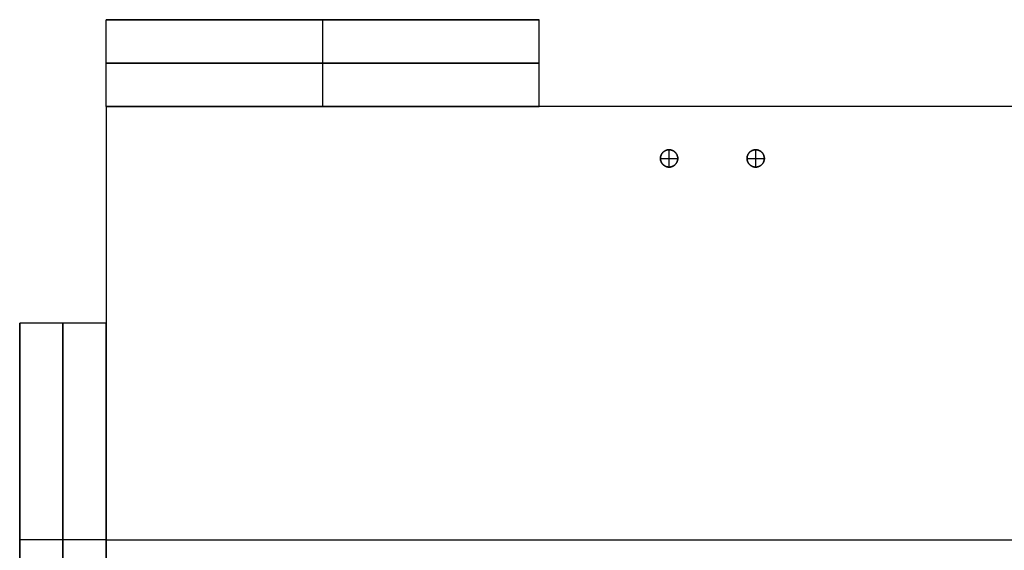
# Model space of a CAD drawing. Header units: millimetres. Extents: x 876 to 1786, y -90 to 150.
# Tile 2 of 6: x 876 to 1104, y 28 to 150. Entities that reach past the tile are written whole.
import ezdxf

# ---------------------------------------------------------------- set-up
doc = ezdxf.new("R2010")
doc.units = ezdxf.units.MM
doc.layers.add('Horse', color=18, linetype='Continuous', true_color=0x000000)

msp = doc.modelspace()

# ---------------------------------------------------------------- linework, layer by layer
at = {"layer": 'Horse'}
for p, q in [((896.28, 130, 852), (896.28, 150, 852)), ((896.28, 150), (896.28, 150, 852)), ((896.28, 130), (896.28, 150)), ((896.28, 150, 852), (996.28, 150, 852)), ((996.28, 150), (896.28, 150)), ((896.28, 130, 426), (896.28, 150, 426)), ((996.28, 150, 426), (896.28, 150, 426)), ((946.28, 130, 852), (946.28, 150, 852)), ((946.28, 130), (946.28, 150)), ((946.28, 150), (946.28, 150, 852)), ((996.28, 130, 852), (996.28, 150, 852)), ((996.28, 130), (996.28, 150)), ((996.28, 150, 852), (996.28, 150)), ((996.28, 130, 426), (996.28, 150, 426)), ((896.28, 140), (896.28, 140, 852)), ((896.28, 140, 852), (996.28, 140, 852)), ((996.28, 140), (896.28, 140)), ((996.28, 140, 852), (996.28, 140)), ((896.28, 130, 832), (896.28, -70, 832)), ((896.28, 130, 852), (896.28, -70, 852)), ((896.28, 130, 832), (896.28, 130, 852)), ((1646.28, 130, 832), (896.28, 130, 832)), ((1646.28, 130, 852), (896.28, 130, 852)), ((896.28, 130, 842), (896.28, -70, 842)), ((1646.28, 130, 842), (896.28, 130, 842)), ((896.28, 130), (896.28, 130, 852)), ((896.28, 130, 852), (996.28, 130, 852)), ((996.28, 130), (896.28, 130)), ((996.28, 130, 426), (896.28, 130, 426)), ((896.28, 130, 264), (896.28, -70, 264)), ((896.28, 130, 284), (896.28, -70, 284)), ((896.28, 130, 264), (896.28, 130, 284)), ((1646.28, 130, 264), (896.28, 130, 264)), ((1646.28, 130, 284), (896.28, 130, 284)), ((896.28, 130, 274), (896.28, -70, 274)), ((1646.28, 130, 274), (896.28, 130, 274)), ((896.28, 130, 548), (896.28, -70, 548)), ((896.28, 130, 568), (896.28, -70, 568)), ((896.28, 130, 548), (896.28, 130, 568)), ((1646.28, 130, 548), (896.28, 130, 548)), ((1646.28, 130, 568), (896.28, 130, 568)), ((896.28, 130, 558), (896.28, -70, 558)), ((1646.28, 130, 558), (896.28, 130, 558)), ((946.28, 130), (946.28, 130, 852)), ((996.28, 130, 852), (996.28, 130)), ((1024.3, 118.31, 840.22), (1024.29, 118.24, 840.22)), ((1024.29, 118.24, 832), (1024.3, 118.31, 832)), ((1024.32, 118.38, 840.22), (1024.3, 118.31, 840.22)), ((1024.3, 118.31, 832), (1024.32, 118.38, 832)), ((1024.33, 118.45, 840.22), (1024.32, 118.38, 840.22)), ((1024.32, 118.38, 832), (1024.33, 118.45, 832)), ((1024.35, 118.51, 840.22), (1024.33, 118.45, 840.22)), ((1024.33, 118.45, 832), (1024.35, 118.51, 832)), ((1024.37, 118.58, 840.22), (1024.35, 118.51, 840.22)), ((1024.35, 118.51, 832), (1024.37, 118.58, 832)), ((1024.39, 118.65, 840.22), (1024.37, 118.58, 840.22)), ((1024.37, 118.58, 832), (1024.39, 118.65, 832)), ((1024.41, 118.71, 840.22), (1024.39, 118.65, 840.22)), ((1024.39, 118.65, 832), (1024.41, 118.71, 832)), ((1024.44, 118.78, 840.22), (1024.41, 118.71, 840.22)), ((1024.41, 118.71, 832), (1024.44, 118.78, 832)), ((1024.47, 118.84, 840.22), (1024.44, 118.78, 840.22)), ((1024.44, 118.78, 832), (1024.47, 118.84, 832)), ((1024.5, 118.9, 840.22), (1024.47, 118.84, 840.22)), ((1024.47, 118.84, 832), (1024.5, 118.9, 832)), ((1024.53, 118.96, 840.22), (1024.5, 118.9, 840.22)), ((1024.5, 118.9, 832), (1024.53, 118.96, 832)), ((1024.56, 119.02, 840.22), (1024.53, 118.96, 840.22)), ((1024.53, 118.96, 832), (1024.56, 119.02, 832)), ((1024.6, 119.08, 840.22), (1024.56, 119.02, 840.22)), ((1024.56, 119.02, 832), (1024.6, 119.08, 832)), ((1024.64, 119.14, 840.22), (1024.6, 119.08, 840.22)), ((1024.6, 119.08, 832), (1024.64, 119.14, 832)), ((1024.68, 119.2, 840.22), (1024.64, 119.14, 840.22)), ((1024.64, 119.14, 832), (1024.68, 119.2, 832)), ((1024.72, 119.25, 840.22), (1024.68, 119.2, 840.22)), ((1024.68, 119.2, 832), (1024.72, 119.25, 832)), ((1024.77, 119.31, 840.22), (1024.72, 119.25, 840.22)), ((1024.72, 119.25, 832), (1024.77, 119.31, 832)), ((1024.81, 119.36, 840.22), (1024.77, 119.31, 840.22)), ((1024.77, 119.31, 832), (1024.81, 119.36, 832)), ((1024.86, 119.41, 840.22), (1024.81, 119.36, 840.22)), ((1024.81, 119.36, 832), (1024.86, 119.41, 832)), ((1024.91, 119.46, 840.22), (1024.86, 119.41, 840.22)), ((1024.86, 119.41, 832), (1024.91, 119.46, 832)), ((1024.96, 119.5, 840.22), (1024.91, 119.46, 840.22)), ((1024.91, 119.46, 832), (1024.96, 119.5, 832)), ((1025.01, 119.55, 840.22), (1024.96, 119.5, 840.22)), ((1024.96, 119.5, 832), (1025.01, 119.55, 832)), ((1025.07, 119.59, 840.22), (1025.01, 119.55, 840.22)), ((1025.01, 119.55, 832), (1025.07, 119.59, 832)), ((1025.12, 119.63, 840.22), (1025.07, 119.59, 840.22)), ((1025.07, 119.59, 832), (1025.12, 119.63, 832)), ((1025.18, 119.67, 840.22), (1025.12, 119.63, 840.22)), ((1025.12, 119.63, 832), (1025.18, 119.67, 832)), ((1025.24, 119.71, 840.22), (1025.18, 119.67, 840.22)), ((1025.18, 119.67, 832), (1025.24, 119.71, 832)), ((1025.3, 119.74, 840.22), (1025.24, 119.71, 840.22)), ((1025.24, 119.71, 832), (1025.3, 119.74, 832)), ((1025.36, 119.78, 840.22), (1025.3, 119.74, 840.22)), ((1025.3, 119.74, 832), (1025.36, 119.78, 832)), ((1025.42, 119.81, 840.22), (1025.36, 119.78, 840.22)), ((1025.36, 119.78, 832), (1025.42, 119.81, 832)), ((1025.49, 119.84, 840.22), (1025.42, 119.81, 840.22)), ((1025.42, 119.81, 832), (1025.49, 119.84, 832)), ((1025.55, 119.86, 840.22), (1025.49, 119.84, 840.22)), ((1025.49, 119.84, 832), (1025.55, 119.86, 832)), ((1025.62, 119.89, 840.22), (1025.55, 119.86, 840.22)), ((1025.55, 119.86, 832), (1025.62, 119.89, 832)), ((1025.68, 119.91, 840.22), (1025.62, 119.89, 840.22)), ((1025.62, 119.89, 832), (1025.68, 119.91, 832)), ((1025.75, 119.93, 840.22), (1025.68, 119.91, 840.22)), ((1025.68, 119.91, 832), (1025.75, 119.93, 832)), ((1025.82, 119.95, 840.22), (1025.75, 119.93, 840.22)), ((1025.75, 119.93, 832), (1025.82, 119.95, 832)), ((1025.88, 119.96, 840.22), (1025.82, 119.95, 840.22)), ((1025.82, 119.95, 832), (1025.88, 119.96, 832)), ((1025.95, 119.97, 840.22), (1025.88, 119.96, 840.22)), ((1025.88, 119.96, 832), (1025.95, 119.97, 832)), ((1026.02, 119.98, 840.22), (1025.95, 119.97, 840.22)), ((1025.95, 119.97, 832), (1026.02, 119.98, 832)), ((1026.09, 119.99, 840.22), (1026.02, 119.98, 840.22)), ((1026.02, 119.98, 832), (1026.09, 119.99, 832)), ((1026.16, 120, 840.22), (1026.09, 119.99, 840.22)), ((1026.09, 119.99, 832), (1026.16, 120, 832)), ((1026.23, 120, 840.22), (1026.16, 120, 840.22)), ((1026.16, 120, 832), (1026.23, 120, 832)), ((1026.3, 120, 840.22), (1026.23, 120, 840.22)), ((1026.23, 120, 832), (1026.3, 120, 832)), ((1026.28, 116, 840.22), (1026.28, 120, 840.22)), ((1026.28, 120, 832), (1026.28, 120, 840.22)), ((1026.37, 120, 840.22), (1026.3, 120, 840.22)), ((1026.3, 120, 832), (1026.37, 120, 832)), ((1026.44, 119.99, 840.22), (1026.37, 120, 840.22)), ((1026.37, 120, 832), (1026.44, 119.99, 832)), ((1026.51, 119.99, 840.22), (1026.44, 119.99, 840.22)), ((1026.44, 119.99, 832), (1026.51, 119.99, 832)), ((1026.57, 119.98, 840.22), (1026.51, 119.99, 840.22)), ((1026.51, 119.99, 832), (1026.57, 119.98, 832)), ((1026.64, 119.97, 840.22), (1026.57, 119.98, 840.22)), ((1026.57, 119.98, 832), (1026.64, 119.97, 832)), ((1026.71, 119.95, 840.22), (1026.64, 119.97, 840.22)), ((1026.64, 119.97, 832), (1026.71, 119.95, 832)), ((1026.78, 119.94, 840.22), (1026.71, 119.95, 840.22)), ((1026.71, 119.95, 832), (1026.78, 119.94, 832)), ((1026.84, 119.92, 840.22), (1026.78, 119.94, 840.22)), ((1026.78, 119.94, 832), (1026.84, 119.92, 832)), ((1026.91, 119.9, 840.22), (1026.84, 119.92, 840.22)), ((1026.84, 119.92, 832), (1026.91, 119.9, 832)), ((1026.98, 119.87, 840.22), (1026.91, 119.9, 840.22)), ((1026.91, 119.9, 832), (1026.98, 119.87, 832)), ((1027.04, 119.85, 840.22), (1026.98, 119.87, 840.22)), ((1026.98, 119.87, 832), (1027.04, 119.85, 832)), ((1027.1, 119.82, 840.22), (1027.04, 119.85, 840.22)), ((1027.04, 119.85, 832), (1027.1, 119.82, 832)), ((1027.17, 119.79, 840.22), (1027.1, 119.82, 840.22)), ((1027.1, 119.82, 832), (1027.17, 119.79, 832)), ((1027.23, 119.76, 840.22), (1027.17, 119.79, 840.22)), ((1027.17, 119.79, 832), (1027.23, 119.76, 832)), ((1027.29, 119.73, 840.22), (1027.23, 119.76, 840.22)), ((1027.23, 119.76, 832), (1027.29, 119.73, 832)), ((1027.35, 119.69, 840.22), (1027.29, 119.73, 840.22)), ((1027.29, 119.73, 832), (1027.35, 119.69, 832)), ((1027.41, 119.65, 840.22), (1027.35, 119.69, 840.22)), ((1027.35, 119.69, 832), (1027.41, 119.65, 832)), ((1027.46, 119.61, 840.22), (1027.41, 119.65, 840.22)), ((1027.41, 119.65, 832), (1027.46, 119.61, 832)), ((1027.52, 119.57, 840.22), (1027.46, 119.61, 840.22)), ((1027.46, 119.61, 832), (1027.52, 119.57, 832)), ((1027.57, 119.53, 840.22), (1027.52, 119.57, 840.22)), ((1027.52, 119.57, 832), (1027.57, 119.53, 832)), ((1027.62, 119.48, 840.22), (1027.57, 119.53, 840.22)), ((1027.57, 119.53, 832), (1027.62, 119.48, 832)), ((1027.68, 119.43, 840.22), (1027.62, 119.48, 840.22)), ((1027.62, 119.48, 832), (1027.68, 119.43, 832)), ((1027.72, 119.38, 840.22), (1027.68, 119.43, 840.22)), ((1027.68, 119.43, 832), (1027.72, 119.38, 832)), ((1027.77, 119.33, 840.22), (1027.72, 119.38, 840.22)), ((1027.72, 119.38, 832), (1027.77, 119.33, 832)), ((1027.82, 119.28, 840.22), (1027.77, 119.33, 840.22)), ((1027.77, 119.33, 832), (1027.82, 119.28, 832)), ((1027.86, 119.23, 840.22), (1027.82, 119.28, 840.22)), ((1027.82, 119.28, 832), (1027.86, 119.23, 832)), ((1027.9, 119.17, 840.22), (1027.86, 119.23, 840.22)), ((1027.86, 119.23, 832), (1027.9, 119.17, 832)), ((1027.94, 119.11, 840.22), (1027.9, 119.17, 840.22)), ((1027.9, 119.17, 832), (1027.94, 119.11, 832)), ((1027.98, 119.05, 840.22), (1027.94, 119.11, 840.22)), ((1027.94, 119.11, 832), (1027.98, 119.05, 832)), ((1028.01, 118.99, 840.22), (1027.98, 119.05, 840.22)), ((1027.98, 119.05, 832), (1028.01, 118.99, 832)), ((1028.05, 118.93, 840.22), (1028.01, 118.99, 840.22)), ((1028.01, 118.99, 832), (1028.05, 118.93, 832)), ((1028.08, 118.87, 840.22), (1028.05, 118.93, 840.22)), ((1028.05, 118.93, 832), (1028.08, 118.87, 832)), ((1028.11, 118.81, 840.22), (1028.08, 118.87, 840.22)), ((1028.08, 118.87, 832), (1028.11, 118.81, 832)), ((1028.14, 118.75, 840.22), (1028.11, 118.81, 840.22)), ((1028.11, 118.81, 832), (1028.14, 118.75, 832)), ((1028.16, 118.68, 840.22), (1028.14, 118.75, 840.22)), ((1028.14, 118.75, 832), (1028.16, 118.68, 832)), ((1028.18, 118.61, 840.22), (1028.16, 118.68, 840.22)), ((1028.16, 118.68, 832), (1028.18, 118.61, 832)), ((1028.2, 118.55, 840.22), (1028.18, 118.61, 840.22)), ((1028.18, 118.61, 832), (1028.2, 118.55, 832)), ((1028.22, 118.48, 840.22), (1028.2, 118.55, 840.22)), ((1028.2, 118.55, 832), (1028.22, 118.48, 832)), ((1028.24, 118.41, 840.22), (1028.22, 118.48, 840.22)), ((1028.22, 118.48, 832), (1028.24, 118.41, 832)), ((1028.25, 118.35, 840.22), (1028.24, 118.41, 840.22)), ((1028.24, 118.41, 832), (1028.25, 118.35, 832)), ((1028.26, 118.28, 840.22), (1028.25, 118.35, 840.22)), ((1028.25, 118.35, 832), (1028.26, 118.28, 832)), ((1028.27, 118.21, 840.22), (1028.26, 118.28, 840.22)), ((1028.26, 118.28, 832), (1028.27, 118.21, 832)), ((1044.3, 118.31, 840.22), (1044.29, 118.24, 840.22)), ((1044.29, 118.24, 832), (1044.3, 118.31, 832)), ((1044.32, 118.38, 840.22), (1044.3, 118.31, 840.22)), ((1044.3, 118.31, 832), (1044.32, 118.38, 832)), ((1044.33, 118.45, 840.22), (1044.32, 118.38, 840.22)), ((1044.32, 118.38, 832), (1044.33, 118.45, 832)), ((1044.35, 118.51, 840.22), (1044.33, 118.45, 840.22)), ((1044.33, 118.45, 832), (1044.35, 118.51, 832)), ((1044.37, 118.58, 840.22), (1044.35, 118.51, 840.22)), ((1044.35, 118.51, 832), (1044.37, 118.58, 832)), ((1044.39, 118.65, 840.22), (1044.37, 118.58, 840.22)), ((1044.37, 118.58, 832), (1044.39, 118.65, 832)), ((1044.41, 118.71, 840.22), (1044.39, 118.65, 840.22)), ((1044.39, 118.65, 832), (1044.41, 118.71, 832)), ((1044.44, 118.78, 840.22), (1044.41, 118.71, 840.22)), ((1044.41, 118.71, 832), (1044.44, 118.78, 832)), ((1044.47, 118.84, 840.22), (1044.44, 118.78, 840.22)), ((1044.44, 118.78, 832), (1044.47, 118.84, 832)), ((1044.5, 118.9, 840.22), (1044.47, 118.84, 840.22)), ((1044.47, 118.84, 832), (1044.5, 118.9, 832)), ((1044.53, 118.96, 840.22), (1044.5, 118.9, 840.22)), ((1044.5, 118.9, 832), (1044.53, 118.96, 832)), ((1044.56, 119.02, 840.22), (1044.53, 118.96, 840.22)), ((1044.53, 118.96, 832), (1044.56, 119.02, 832)), ((1044.6, 119.08, 840.22), (1044.56, 119.02, 840.22)), ((1044.56, 119.02, 832), (1044.6, 119.08, 832)), ((1044.64, 119.14, 840.22), (1044.6, 119.08, 840.22)), ((1044.6, 119.08, 832), (1044.64, 119.14, 832)), ((1044.68, 119.2, 840.22), (1044.64, 119.14, 840.22)), ((1044.64, 119.14, 832), (1044.68, 119.2, 832)), ((1044.72, 119.25, 840.22), (1044.68, 119.2, 840.22)), ((1044.68, 119.2, 832), (1044.72, 119.25, 832)), ((1044.77, 119.31, 840.22), (1044.72, 119.25, 840.22)), ((1044.72, 119.25, 832), (1044.77, 119.31, 832)), ((1044.81, 119.36, 840.22), (1044.77, 119.31, 840.22)), ((1044.77, 119.31, 832), (1044.81, 119.36, 832)), ((1044.86, 119.41, 840.22), (1044.81, 119.36, 840.22)), ((1044.81, 119.36, 832), (1044.86, 119.41, 832)), ((1044.91, 119.46, 840.22), (1044.86, 119.41, 840.22)), ((1044.86, 119.41, 832), (1044.91, 119.46, 832)), ((1044.96, 119.5, 840.22), (1044.91, 119.46, 840.22)), ((1044.91, 119.46, 832), (1044.96, 119.5, 832)), ((1045.01, 119.55, 840.22), (1044.96, 119.5, 840.22)), ((1044.96, 119.5, 832), (1045.01, 119.55, 832)), ((1045.07, 119.59, 840.22), (1045.01, 119.55, 840.22)), ((1045.01, 119.55, 832), (1045.07, 119.59, 832)), ((1045.12, 119.63, 840.22), (1045.07, 119.59, 840.22)), ((1045.07, 119.59, 832), (1045.12, 119.63, 832)), ((1045.18, 119.67, 840.22), (1045.12, 119.63, 840.22)), ((1045.12, 119.63, 832), (1045.18, 119.67, 832)), ((1045.24, 119.71, 840.22), (1045.18, 119.67, 840.22)), ((1045.18, 119.67, 832), (1045.24, 119.71, 832)), ((1045.3, 119.74, 840.22), (1045.24, 119.71, 840.22)), ((1045.24, 119.71, 832), (1045.3, 119.74, 832)), ((1045.36, 119.78, 840.22), (1045.3, 119.74, 840.22)), ((1045.3, 119.74, 832), (1045.36, 119.78, 832)), ((1045.42, 119.81, 840.22), (1045.36, 119.78, 840.22)), ((1045.36, 119.78, 832), (1045.42, 119.81, 832)), ((1045.49, 119.84, 840.22), (1045.42, 119.81, 840.22)), ((1045.42, 119.81, 832), (1045.49, 119.84, 832)), ((1045.55, 119.86, 840.22), (1045.49, 119.84, 840.22)), ((1045.49, 119.84, 832), (1045.55, 119.86, 832)), ((1045.62, 119.89, 840.22), (1045.55, 119.86, 840.22)), ((1045.55, 119.86, 832), (1045.62, 119.89, 832)), ((1045.68, 119.91, 840.22), (1045.62, 119.89, 840.22)), ((1045.62, 119.89, 832), (1045.68, 119.91, 832)), ((1045.75, 119.93, 840.22), (1045.68, 119.91, 840.22)), ((1045.68, 119.91, 832), (1045.75, 119.93, 832)), ((1045.82, 119.95, 840.22), (1045.75, 119.93, 840.22)), ((1045.75, 119.93, 832), (1045.82, 119.95, 832)), ((1045.88, 119.96, 840.22), (1045.82, 119.95, 840.22)), ((1045.82, 119.95, 832), (1045.88, 119.96, 832)), ((1045.95, 119.97, 840.22), (1045.88, 119.96, 840.22)), ((1045.88, 119.96, 832), (1045.95, 119.97, 832)), ((1046.02, 119.98, 840.22), (1045.95, 119.97, 840.22)), ((1045.95, 119.97, 832), (1046.02, 119.98, 832)), ((1046.09, 119.99, 840.22), (1046.02, 119.98, 840.22)), ((1046.02, 119.98, 832), (1046.09, 119.99, 832)), ((1046.16, 120, 840.22), (1046.09, 119.99, 840.22)), ((1046.09, 119.99, 832), (1046.16, 120, 832)), ((1046.23, 120, 840.22), (1046.16, 120, 840.22)), ((1046.16, 120, 832), (1046.23, 120, 832)), ((1046.3, 120, 840.22), (1046.23, 120, 840.22)), ((1046.23, 120, 832), (1046.3, 120, 832)), ((1046.28, 116, 840.22), (1046.28, 120, 840.22)), ((1046.28, 120, 832), (1046.28, 120, 840.22)), ((1046.37, 120, 840.22), (1046.3, 120, 840.22)), ((1046.3, 120, 832), (1046.37, 120, 832)), ((1046.44, 119.99, 840.22), (1046.37, 120, 840.22)), ((1046.37, 120, 832), (1046.44, 119.99, 832)), ((1046.51, 119.99, 840.22), (1046.44, 119.99, 840.22)), ((1046.44, 119.99, 832), (1046.51, 119.99, 832)), ((1046.57, 119.98, 840.22), (1046.51, 119.99, 840.22)), ((1046.51, 119.99, 832), (1046.57, 119.98, 832)), ((1046.64, 119.97, 840.22), (1046.57, 119.98, 840.22)), ((1046.57, 119.98, 832), (1046.64, 119.97, 832)), ((1046.71, 119.95, 840.22), (1046.64, 119.97, 840.22)), ((1046.64, 119.97, 832), (1046.71, 119.95, 832)), ((1046.78, 119.94, 840.22), (1046.71, 119.95, 840.22)), ((1046.71, 119.95, 832), (1046.78, 119.94, 832)), ((1046.84, 119.92, 840.22), (1046.78, 119.94, 840.22)), ((1046.78, 119.94, 832), (1046.84, 119.92, 832)), ((1046.91, 119.9, 840.22), (1046.84, 119.92, 840.22)), ((1046.84, 119.92, 832), (1046.91, 119.9, 832)), ((1046.98, 119.87, 840.22), (1046.91, 119.9, 840.22)), ((1046.91, 119.9, 832), (1046.98, 119.87, 832)), ((1047.04, 119.85, 840.22), (1046.98, 119.87, 840.22)), ((1046.98, 119.87, 832), (1047.04, 119.85, 832)), ((1047.1, 119.82, 840.22), (1047.04, 119.85, 840.22)), ((1047.04, 119.85, 832), (1047.1, 119.82, 832)), ((1047.17, 119.79, 840.22), (1047.1, 119.82, 840.22)), ((1047.1, 119.82, 832), (1047.17, 119.79, 832)), ((1047.23, 119.76, 840.22), (1047.17, 119.79, 840.22)), ((1047.17, 119.79, 832), (1047.23, 119.76, 832)), ((1047.29, 119.73, 840.22), (1047.23, 119.76, 840.22)), ((1047.23, 119.76, 832), (1047.29, 119.73, 832)), ((1047.35, 119.69, 840.22), (1047.29, 119.73, 840.22)), ((1047.29, 119.73, 832), (1047.35, 119.69, 832)), ((1047.41, 119.65, 840.22), (1047.35, 119.69, 840.22)), ((1047.35, 119.69, 832), (1047.41, 119.65, 832)), ((1047.46, 119.61, 840.22), (1047.41, 119.65, 840.22)), ((1047.41, 119.65, 832), (1047.46, 119.61, 832)), ((1047.52, 119.57, 840.22), (1047.46, 119.61, 840.22)), ((1047.46, 119.61, 832), (1047.52, 119.57, 832)), ((1047.57, 119.53, 840.22), (1047.52, 119.57, 840.22)), ((1047.52, 119.57, 832), (1047.57, 119.53, 832)), ((1047.62, 119.48, 840.22), (1047.57, 119.53, 840.22)), ((1047.57, 119.53, 832), (1047.62, 119.48, 832)), ((1047.68, 119.43, 840.22), (1047.62, 119.48, 840.22)), ((1047.62, 119.48, 832), (1047.68, 119.43, 832)), ((1047.72, 119.38, 840.22), (1047.68, 119.43, 840.22)), ((1047.68, 119.43, 832), (1047.72, 119.38, 832)), ((1047.77, 119.33, 840.22), (1047.72, 119.38, 840.22)), ((1047.72, 119.38, 832), (1047.77, 119.33, 832)), ((1047.82, 119.28, 840.22), (1047.77, 119.33, 840.22)), ((1047.77, 119.33, 832), (1047.82, 119.28, 832)), ((1047.86, 119.23, 840.22), (1047.82, 119.28, 840.22)), ((1047.82, 119.28, 832), (1047.86, 119.23, 832)), ((1047.9, 119.17, 840.22), (1047.86, 119.23, 840.22)), ((1047.86, 119.23, 832), (1047.9, 119.17, 832)), ((1047.94, 119.11, 840.22), (1047.9, 119.17, 840.22)), ((1047.9, 119.17, 832), (1047.94, 119.11, 832)), ((1047.98, 119.05, 840.22), (1047.94, 119.11, 840.22)), ((1047.94, 119.11, 832), (1047.98, 119.05, 832)), ((1048.01, 118.99, 840.22), (1047.98, 119.05, 840.22)), ((1047.98, 119.05, 832), (1048.01, 118.99, 832)), ((1048.05, 118.93, 840.22), (1048.01, 118.99, 840.22)), ((1048.01, 118.99, 832), (1048.05, 118.93, 832)), ((1048.08, 118.87, 840.22), (1048.05, 118.93, 840.22)), ((1048.05, 118.93, 832), (1048.08, 118.87, 832)), ((1048.11, 118.81, 840.22), (1048.08, 118.87, 840.22)), ((1048.08, 118.87, 832), (1048.11, 118.81, 832)), ((1048.14, 118.75, 840.22), (1048.11, 118.81, 840.22)), ((1048.11, 118.81, 832), (1048.14, 118.75, 832)), ((1048.16, 118.68, 840.22), (1048.14, 118.75, 840.22)), ((1048.14, 118.75, 832), (1048.16, 118.68, 832)), ((1048.18, 118.61, 840.22), (1048.16, 118.68, 840.22)), ((1048.16, 118.68, 832), (1048.18, 118.61, 832)), ((1048.2, 118.55, 840.22), (1048.18, 118.61, 840.22)), ((1048.18, 118.61, 832), (1048.2, 118.55, 832)), ((1048.22, 118.48, 840.22), (1048.2, 118.55, 840.22)), ((1048.2, 118.55, 832), (1048.22, 118.48, 832)), ((1048.24, 118.41, 840.22), (1048.22, 118.48, 840.22)), ((1048.22, 118.48, 832), (1048.24, 118.41, 832)), ((1048.25, 118.35, 840.22), (1048.24, 118.41, 840.22)), ((1048.24, 118.41, 832), (1048.25, 118.35, 832)), ((1048.26, 118.28, 840.22), (1048.25, 118.35, 840.22)), ((1048.25, 118.35, 832), (1048.26, 118.28, 832)), ((1048.27, 118.21, 840.22), (1048.26, 118.28, 840.22)), ((1048.26, 118.28, 832), (1048.27, 118.21, 832)), ((1024.29, 118.17, 840.22), (1024.28, 118.1, 840.22)), ((1024.28, 118.1, 832), (1024.29, 118.17, 832)), ((1024.28, 118.1, 840.22), (1024.28, 118.03, 840.22)), ((1024.28, 118.03, 832), (1024.28, 118.1, 832)), ((1024.28, 118.03, 840.22), (1024.28, 117.97, 840.22)), ((1024.28, 117.97, 832), (1024.28, 118.03, 832)), ((1024.28, 118, 840.22), (1028.28, 118, 840.22)), ((1024.28, 118, 832), (1024.28, 118, 840.22)), ((1024.28, 117.97, 840.22), (1024.28, 117.9, 840.22)), ((1024.28, 117.9, 832), (1024.28, 117.97, 832)), ((1024.28, 117.9, 840.22), (1024.29, 117.83, 840.22)), ((1024.29, 117.83, 832), (1024.28, 117.9, 832)), ((1024.29, 118.24, 840.22), (1024.29, 118.17, 840.22)), ((1024.29, 118.17, 832), (1024.29, 118.24, 832)), ((1024.29, 117.83, 840.22), (1024.29, 117.76, 840.22)), ((1024.29, 117.76, 832), (1024.29, 117.83, 832)), ((1024.29, 117.76, 840.22), (1024.3, 117.69, 840.22)), ((1024.3, 117.69, 832), (1024.29, 117.76, 832)), ((1024.3, 117.69, 840.22), (1024.32, 117.62, 840.22)), ((1024.32, 117.62, 832), (1024.3, 117.69, 832)), ((1024.32, 117.62, 840.22), (1024.33, 117.55, 840.22)), ((1024.33, 117.55, 832), (1024.32, 117.62, 832)), ((1024.33, 117.55, 840.22), (1024.35, 117.49, 840.22)), ((1024.35, 117.49, 832), (1024.33, 117.55, 832)), ((1024.35, 117.49, 840.22), (1024.37, 117.42, 840.22)), ((1024.37, 117.42, 832), (1024.35, 117.49, 832)), ((1024.37, 117.42, 840.22), (1024.39, 117.35, 840.22)), ((1024.39, 117.35, 832), (1024.37, 117.42, 832)), ((1024.39, 117.35, 840.22), (1024.41, 117.29, 840.22)), ((1024.41, 117.29, 832), (1024.39, 117.35, 832)), ((1024.41, 117.29, 840.22), (1024.44, 117.22, 840.22)), ((1024.44, 117.22, 832), (1024.41, 117.29, 832)), ((1024.44, 117.22, 840.22), (1024.47, 117.16, 840.22)), ((1024.47, 117.16, 832), (1024.44, 117.22, 832)), ((1024.47, 117.16, 840.22), (1024.5, 117.1, 840.22)), ((1024.5, 117.1, 832), (1024.47, 117.16, 832)), ((1024.5, 117.1, 840.22), (1024.53, 117.04, 840.22)), ((1024.53, 117.04, 832), (1024.5, 117.1, 832)), ((1024.53, 117.04, 840.22), (1024.56, 116.98, 840.22)), ((1024.56, 116.98, 832), (1024.53, 117.04, 832)), ((1024.56, 116.98, 840.22), (1024.6, 116.92, 840.22)), ((1024.6, 116.92, 832), (1024.56, 116.98, 832)), ((1024.6, 116.92, 840.22), (1024.64, 116.86, 840.22)), ((1024.64, 116.86, 832), (1024.6, 116.92, 832)), ((1024.64, 116.86, 840.22), (1024.68, 116.8, 840.22)), ((1024.68, 116.8, 832), (1024.64, 116.86, 832)), ((1024.68, 116.8, 840.22), (1024.72, 116.75, 840.22)), ((1024.72, 116.75, 832), (1024.68, 116.8, 832)), ((1024.72, 116.75, 840.22), (1024.77, 116.69, 840.22)), ((1024.77, 116.69, 832), (1024.72, 116.75, 832)), ((1024.77, 116.69, 840.22), (1024.81, 116.64, 840.22)), ((1024.81, 116.64, 832), (1024.77, 116.69, 832)), ((1024.81, 116.64, 840.22), (1024.86, 116.59, 840.22)), ((1024.86, 116.59, 832), (1024.81, 116.64, 832)), ((1024.86, 116.59, 840.22), (1024.91, 116.54, 840.22)), ((1024.91, 116.54, 832), (1024.86, 116.59, 832)), ((1024.91, 116.54, 840.22), (1024.96, 116.5, 840.22)), ((1024.96, 116.5, 832), (1024.91, 116.54, 832)), ((1024.96, 116.5, 840.22), (1025.01, 116.45, 840.22)), ((1025.01, 116.45, 832), (1024.96, 116.5, 832)), ((1025.01, 116.45, 840.22), (1025.07, 116.41, 840.22)), ((1025.07, 116.41, 832), (1025.01, 116.45, 832)), ((1025.07, 116.41, 840.22), (1025.12, 116.37, 840.22)), ((1025.12, 116.37, 832), (1025.07, 116.41, 832)), ((1025.12, 116.37, 840.22), (1025.18, 116.33, 840.22)), ((1025.18, 116.33, 832), (1025.12, 116.37, 832)), ((1025.18, 116.33, 840.22), (1025.24, 116.29, 840.22)), ((1025.24, 116.29, 832), (1025.18, 116.33, 832)), ((1025.24, 116.29, 840.22), (1025.3, 116.26, 840.22)), ((1025.3, 116.26, 832), (1025.24, 116.29, 832)), ((1025.3, 116.26, 840.22), (1025.36, 116.22, 840.22)), ((1025.36, 116.22, 832), (1025.3, 116.26, 832)), ((1025.36, 116.22, 840.22), (1025.42, 116.19, 840.22)), ((1025.42, 116.19, 832), (1025.36, 116.22, 832)), ((1025.42, 116.19, 840.22), (1025.49, 116.16, 840.22)), ((1025.49, 116.16, 832), (1025.42, 116.19, 832)), ((1025.49, 116.16, 840.22), (1025.55, 116.14, 840.22)), ((1025.55, 116.14, 832), (1025.49, 116.16, 832)), ((1025.55, 116.14, 840.22), (1025.62, 116.11, 840.22)), ((1025.62, 116.11, 832), (1025.55, 116.14, 832)), ((1025.62, 116.11, 840.22), (1025.68, 116.09, 840.22)), ((1025.68, 116.09, 832), (1025.62, 116.11, 832)), ((1025.68, 116.09, 840.22), (1025.75, 116.07, 840.22)), ((1025.75, 116.07, 832), (1025.68, 116.09, 832)), ((1025.75, 116.07, 840.22), (1025.82, 116.05, 840.22)), ((1025.82, 116.05, 832), (1025.75, 116.07, 832)), ((1025.82, 116.05, 840.22), (1025.88, 116.04, 840.22)), ((1025.88, 116.04, 832), (1025.82, 116.05, 832)), ((1025.88, 116.04, 840.22), (1025.95, 116.03, 840.22)), ((1025.95, 116.03, 832), (1025.88, 116.04, 832)), ((1025.95, 116.03, 840.22), (1026.02, 116.02, 840.22)), ((1026.02, 116.02, 832), (1025.95, 116.03, 832)), ((1026.02, 116.02, 840.22), (1026.09, 116.01, 840.22)), ((1026.09, 116.01, 832), (1026.02, 116.02, 832)), ((1026.09, 116.01, 840.22), (1026.16, 116, 840.22)), ((1026.16, 116, 832), (1026.09, 116.01, 832)), ((1026.16, 116, 840.22), (1026.23, 116, 840.22)), ((1026.23, 116, 832), (1026.16, 116, 832)), ((1026.23, 116, 840.22), (1026.3, 116, 840.22)), ((1026.3, 116, 832), (1026.23, 116, 832)), ((1026.28, 116, 832), (1026.28, 116, 840.22)), ((1026.3, 116, 840.22), (1026.37, 116, 840.22)), ((1026.37, 116, 832), (1026.3, 116, 832)), ((1026.37, 116, 840.22), (1026.44, 116.01, 840.22)), ((1026.44, 116.01, 832), (1026.37, 116, 832)), ((1026.44, 116.01, 840.22), (1026.51, 116.01, 840.22)), ((1026.51, 116.01, 832), (1026.44, 116.01, 832)), ((1026.51, 116.01, 840.22), (1026.57, 116.02, 840.22)), ((1026.57, 116.02, 832), (1026.51, 116.01, 832)), ((1026.57, 116.02, 840.22), (1026.64, 116.03, 840.22)), ((1026.64, 116.03, 832), (1026.57, 116.02, 832)), ((1026.64, 116.03, 840.22), (1026.71, 116.05, 840.22)), ((1026.71, 116.05, 832), (1026.64, 116.03, 832)), ((1026.71, 116.05, 840.22), (1026.78, 116.06, 840.22)), ((1026.78, 116.06, 832), (1026.71, 116.05, 832)), ((1026.78, 116.06, 840.22), (1026.84, 116.08, 840.22)), ((1026.84, 116.08, 832), (1026.78, 116.06, 832)), ((1026.84, 116.08, 840.22), (1026.91, 116.1, 840.22)), ((1026.91, 116.1, 832), (1026.84, 116.08, 832)), ((1026.91, 116.1, 840.22), (1026.98, 116.13, 840.22)), ((1026.98, 116.13, 832), (1026.91, 116.1, 832)), ((1026.98, 116.13, 840.22), (1027.04, 116.15, 840.22)), ((1027.04, 116.15, 832), (1026.98, 116.13, 832)), ((1027.04, 116.15, 840.22), (1027.1, 116.18, 840.22)), ((1027.1, 116.18, 832), (1027.04, 116.15, 832)), ((1027.1, 116.18, 840.22), (1027.17, 116.21, 840.22)), ((1027.17, 116.21, 832), (1027.1, 116.18, 832)), ((1027.17, 116.21, 840.22), (1027.23, 116.24, 840.22)), ((1027.23, 116.24, 832), (1027.17, 116.21, 832)), ((1027.23, 116.24, 840.22), (1027.29, 116.27, 840.22)), ((1027.29, 116.27, 832), (1027.23, 116.24, 832)), ((1027.29, 116.27, 840.22), (1027.35, 116.31, 840.22)), ((1027.35, 116.31, 832), (1027.29, 116.27, 832)), ((1027.35, 116.31, 840.22), (1027.41, 116.35, 840.22)), ((1027.41, 116.35, 832), (1027.35, 116.31, 832)), ((1027.41, 116.35, 840.22), (1027.46, 116.39, 840.22)), ((1027.46, 116.39, 832), (1027.41, 116.35, 832)), ((1027.46, 116.39, 840.22), (1027.52, 116.43, 840.22)), ((1027.52, 116.43, 832), (1027.46, 116.39, 832)), ((1027.52, 116.43, 840.22), (1027.57, 116.47, 840.22)), ((1027.57, 116.47, 832), (1027.52, 116.43, 832)), ((1027.57, 116.47, 840.22), (1027.62, 116.52, 840.22)), ((1027.62, 116.52, 832), (1027.57, 116.47, 832)), ((1027.62, 116.52, 840.22), (1027.68, 116.57, 840.22)), ((1027.68, 116.57, 832), (1027.62, 116.52, 832)), ((1027.68, 116.57, 840.22), (1027.72, 116.62, 840.22)), ((1027.72, 116.62, 832), (1027.68, 116.57, 832)), ((1027.72, 116.62, 840.22), (1027.77, 116.67, 840.22)), ((1027.77, 116.67, 832), (1027.72, 116.62, 832)), ((1027.77, 116.67, 840.22), (1027.82, 116.72, 840.22)), ((1027.82, 116.72, 832), (1027.77, 116.67, 832)), ((1027.82, 116.72, 840.22), (1027.86, 116.77, 840.22)), ((1027.86, 116.77, 832), (1027.82, 116.72, 832)), ((1027.86, 116.77, 840.22), (1027.9, 116.83, 840.22)), ((1027.9, 116.83, 832), (1027.86, 116.77, 832)), ((1027.9, 116.83, 840.22), (1027.94, 116.89, 840.22)), ((1027.94, 116.89, 832), (1027.9, 116.83, 832)), ((1027.94, 116.89, 840.22), (1027.98, 116.95, 840.22)), ((1027.98, 116.95, 832), (1027.94, 116.89, 832)), ((1027.98, 116.95, 840.22), (1028.01, 117.01, 840.22)), ((1028.01, 117.01, 832), (1027.98, 116.95, 832)), ((1028.01, 117.01, 840.22), (1028.05, 117.07, 840.22)), ((1028.05, 117.07, 832), (1028.01, 117.01, 832)), ((1028.05, 117.07, 840.22), (1028.08, 117.13, 840.22)), ((1028.08, 117.13, 832), (1028.05, 117.07, 832)), ((1028.08, 117.13, 840.22), (1028.11, 117.19, 840.22)), ((1028.11, 117.19, 832), (1028.08, 117.13, 832)), ((1028.11, 117.19, 840.22), (1028.14, 117.25, 840.22)), ((1028.14, 117.25, 832), (1028.11, 117.19, 832)), ((1028.14, 117.25, 840.22), (1028.16, 117.32, 840.22)), ((1028.16, 117.32, 832), (1028.14, 117.25, 832)), ((1028.16, 117.32, 840.22), (1028.18, 117.39, 840.22)), ((1028.18, 117.39, 832), (1028.16, 117.32, 832)), ((1028.18, 117.39, 840.22), (1028.2, 117.45, 840.22)), ((1028.2, 117.45, 832), (1028.18, 117.39, 832)), ((1028.2, 117.45, 840.22), (1028.22, 117.52, 840.22)), ((1028.22, 117.52, 832), (1028.2, 117.45, 832)), ((1028.22, 117.52, 840.22), (1028.24, 117.59, 840.22)), ((1028.24, 117.59, 832), (1028.22, 117.52, 832)), ((1028.24, 117.59, 840.22), (1028.25, 117.65, 840.22)), ((1028.25, 117.65, 832), (1028.24, 117.59, 832)), ((1028.25, 117.65, 840.22), (1028.26, 117.72, 840.22)), ((1028.26, 117.72, 832), (1028.25, 117.65, 832)), ((1028.26, 117.72, 840.22), (1028.27, 117.79, 840.22)), ((1028.27, 117.79, 832), (1028.26, 117.72, 832)), ((1028.28, 118.14, 840.22), (1028.27, 118.21, 840.22)), ((1028.27, 118.21, 832), (1028.28, 118.14, 832)), ((1028.27, 117.79, 840.22), (1028.28, 117.86, 840.22)), ((1028.28, 117.86, 832), (1028.27, 117.79, 832)), ((1028.28, 118.07, 840.22), (1028.28, 118.14, 840.22)), ((1028.28, 118.14, 832), (1028.28, 118.07, 832)), ((1028.28, 118, 840.22), (1028.28, 118.07, 840.22)), ((1028.28, 118.07, 832), (1028.28, 118, 832)), ((1028.28, 117.93, 840.22), (1028.28, 118, 840.22)), ((1028.28, 118, 832), (1028.28, 117.93, 832)), ((1028.28, 118, 832), (1028.28, 118, 840.22)), ((1028.28, 117.86, 840.22), (1028.28, 117.93, 840.22)), ((1028.28, 117.93, 832), (1028.28, 117.86, 832)), ((1044.29, 118.17, 840.22), (1044.28, 118.1, 840.22)), ((1044.28, 118.1, 832), (1044.29, 118.17, 832)), ((1044.28, 118.1, 840.22), (1044.28, 118.03, 840.22)), ((1044.28, 118.03, 832), (1044.28, 118.1, 832)), ((1044.28, 118.03, 840.22), (1044.28, 117.97, 840.22)), ((1044.28, 117.97, 832), (1044.28, 118.03, 832)), ((1044.28, 118, 840.22), (1048.28, 118, 840.22)), ((1044.28, 118, 832), (1044.28, 118, 840.22)), ((1044.28, 117.97, 840.22), (1044.28, 117.9, 840.22)), ((1044.28, 117.9, 832), (1044.28, 117.97, 832)), ((1044.28, 117.9, 840.22), (1044.29, 117.83, 840.22)), ((1044.29, 117.83, 832), (1044.28, 117.9, 832)), ((1044.29, 118.24, 840.22), (1044.29, 118.17, 840.22)), ((1044.29, 118.17, 832), (1044.29, 118.24, 832)), ((1044.29, 117.83, 840.22), (1044.29, 117.76, 840.22)), ((1044.29, 117.76, 832), (1044.29, 117.83, 832)), ((1044.29, 117.76, 840.22), (1044.3, 117.69, 840.22)), ((1044.3, 117.69, 832), (1044.29, 117.76, 832)), ((1044.3, 117.69, 840.22), (1044.32, 117.62, 840.22)), ((1044.32, 117.62, 832), (1044.3, 117.69, 832)), ((1044.32, 117.62, 840.22), (1044.33, 117.55, 840.22)), ((1044.33, 117.55, 832), (1044.32, 117.62, 832)), ((1044.33, 117.55, 840.22), (1044.35, 117.49, 840.22)), ((1044.35, 117.49, 832), (1044.33, 117.55, 832)), ((1044.35, 117.49, 840.22), (1044.37, 117.42, 840.22)), ((1044.37, 117.42, 832), (1044.35, 117.49, 832)), ((1044.37, 117.42, 840.22), (1044.39, 117.35, 840.22)), ((1044.39, 117.35, 832), (1044.37, 117.42, 832)), ((1044.39, 117.35, 840.22), (1044.41, 117.29, 840.22)), ((1044.41, 117.29, 832), (1044.39, 117.35, 832)), ((1044.41, 117.29, 840.22), (1044.44, 117.22, 840.22)), ((1044.44, 117.22, 832), (1044.41, 117.29, 832)), ((1044.44, 117.22, 840.22), (1044.47, 117.16, 840.22)), ((1044.47, 117.16, 832), (1044.44, 117.22, 832)), ((1044.47, 117.16, 840.22), (1044.5, 117.1, 840.22)), ((1044.5, 117.1, 832), (1044.47, 117.16, 832)), ((1044.5, 117.1, 840.22), (1044.53, 117.04, 840.22)), ((1044.53, 117.04, 832), (1044.5, 117.1, 832)), ((1044.53, 117.04, 840.22), (1044.56, 116.98, 840.22)), ((1044.56, 116.98, 832), (1044.53, 117.04, 832)), ((1044.56, 116.98, 840.22), (1044.6, 116.92, 840.22)), ((1044.6, 116.92, 832), (1044.56, 116.98, 832)), ((1044.6, 116.92, 840.22), (1044.64, 116.86, 840.22)), ((1044.64, 116.86, 832), (1044.6, 116.92, 832)), ((1044.64, 116.86, 840.22), (1044.68, 116.8, 840.22)), ((1044.68, 116.8, 832), (1044.64, 116.86, 832)), ((1044.68, 116.8, 840.22), (1044.72, 116.75, 840.22)), ((1044.72, 116.75, 832), (1044.68, 116.8, 832)), ((1044.72, 116.75, 840.22), (1044.77, 116.69, 840.22)), ((1044.77, 116.69, 832), (1044.72, 116.75, 832)), ((1044.77, 116.69, 840.22), (1044.81, 116.64, 840.22)), ((1044.81, 116.64, 832), (1044.77, 116.69, 832)), ((1044.81, 116.64, 840.22), (1044.86, 116.59, 840.22)), ((1044.86, 116.59, 832), (1044.81, 116.64, 832)), ((1044.86, 116.59, 840.22), (1044.91, 116.54, 840.22)), ((1044.91, 116.54, 832), (1044.86, 116.59, 832)), ((1044.91, 116.54, 840.22), (1044.96, 116.5, 840.22)), ((1044.96, 116.5, 832), (1044.91, 116.54, 832)), ((1044.96, 116.5, 840.22), (1045.01, 116.45, 840.22)), ((1045.01, 116.45, 832), (1044.96, 116.5, 832)), ((1045.01, 116.45, 840.22), (1045.07, 116.41, 840.22)), ((1045.07, 116.41, 832), (1045.01, 116.45, 832)), ((1045.07, 116.41, 840.22), (1045.12, 116.37, 840.22)), ((1045.12, 116.37, 832), (1045.07, 116.41, 832)), ((1045.12, 116.37, 840.22), (1045.18, 116.33, 840.22)), ((1045.18, 116.33, 832), (1045.12, 116.37, 832)), ((1045.18, 116.33, 840.22), (1045.24, 116.29, 840.22)), ((1045.24, 116.29, 832), (1045.18, 116.33, 832)), ((1045.24, 116.29, 840.22), (1045.3, 116.26, 840.22)), ((1045.3, 116.26, 832), (1045.24, 116.29, 832)), ((1045.3, 116.26, 840.22), (1045.36, 116.22, 840.22)), ((1045.36, 116.22, 832), (1045.3, 116.26, 832)), ((1045.36, 116.22, 840.22), (1045.42, 116.19, 840.22)), ((1045.42, 116.19, 832), (1045.36, 116.22, 832)), ((1045.42, 116.19, 840.22), (1045.49, 116.16, 840.22)), ((1045.49, 116.16, 832), (1045.42, 116.19, 832)), ((1045.49, 116.16, 840.22), (1045.55, 116.14, 840.22)), ((1045.55, 116.14, 832), (1045.49, 116.16, 832)), ((1045.55, 116.14, 840.22), (1045.62, 116.11, 840.22)), ((1045.62, 116.11, 832), (1045.55, 116.14, 832)), ((1045.62, 116.11, 840.22), (1045.68, 116.09, 840.22)), ((1045.68, 116.09, 832), (1045.62, 116.11, 832)), ((1045.68, 116.09, 840.22), (1045.75, 116.07, 840.22)), ((1045.75, 116.07, 832), (1045.68, 116.09, 832)), ((1045.75, 116.07, 840.22), (1045.82, 116.05, 840.22)), ((1045.82, 116.05, 832), (1045.75, 116.07, 832)), ((1045.82, 116.05, 840.22), (1045.88, 116.04, 840.22)), ((1045.88, 116.04, 832), (1045.82, 116.05, 832)), ((1045.88, 116.04, 840.22), (1045.95, 116.03, 840.22)), ((1045.95, 116.03, 832), (1045.88, 116.04, 832)), ((1045.95, 116.03, 840.22), (1046.02, 116.02, 840.22)), ((1046.02, 116.02, 832), (1045.95, 116.03, 832)), ((1046.02, 116.02, 840.22), (1046.09, 116.01, 840.22)), ((1046.09, 116.01, 832), (1046.02, 116.02, 832)), ((1046.09, 116.01, 840.22), (1046.16, 116, 840.22)), ((1046.16, 116, 832), (1046.09, 116.01, 832)), ((1046.16, 116, 840.22), (1046.23, 116, 840.22)), ((1046.23, 116, 832), (1046.16, 116, 832)), ((1046.23, 116, 840.22), (1046.3, 116, 840.22)), ((1046.3, 116, 832), (1046.23, 116, 832)), ((1046.28, 116, 832), (1046.28, 116, 840.22)), ((1046.3, 116, 840.22), (1046.37, 116, 840.22)), ((1046.37, 116, 832), (1046.3, 116, 832)), ((1046.37, 116, 840.22), (1046.44, 116.01, 840.22)), ((1046.44, 116.01, 832), (1046.37, 116, 832)), ((1046.44, 116.01, 840.22), (1046.51, 116.01, 840.22)), ((1046.51, 116.01, 832), (1046.44, 116.01, 832)), ((1046.51, 116.01, 840.22), (1046.57, 116.02, 840.22)), ((1046.57, 116.02, 832), (1046.51, 116.01, 832)), ((1046.57, 116.02, 840.22), (1046.64, 116.03, 840.22)), ((1046.64, 116.03, 832), (1046.57, 116.02, 832)), ((1046.64, 116.03, 840.22), (1046.71, 116.05, 840.22)), ((1046.71, 116.05, 832), (1046.64, 116.03, 832)), ((1046.71, 116.05, 840.22), (1046.78, 116.06, 840.22)), ((1046.78, 116.06, 832), (1046.71, 116.05, 832)), ((1046.78, 116.06, 840.22), (1046.84, 116.08, 840.22)), ((1046.84, 116.08, 832), (1046.78, 116.06, 832)), ((1046.84, 116.08, 840.22), (1046.91, 116.1, 840.22)), ((1046.91, 116.1, 832), (1046.84, 116.08, 832)), ((1046.91, 116.1, 840.22), (1046.98, 116.13, 840.22)), ((1046.98, 116.13, 832), (1046.91, 116.1, 832)), ((1046.98, 116.13, 840.22), (1047.04, 116.15, 840.22)), ((1047.04, 116.15, 832), (1046.98, 116.13, 832)), ((1047.04, 116.15, 840.22), (1047.1, 116.18, 840.22)), ((1047.1, 116.18, 832), (1047.04, 116.15, 832)), ((1047.1, 116.18, 840.22), (1047.17, 116.21, 840.22)), ((1047.17, 116.21, 832), (1047.1, 116.18, 832)), ((1047.17, 116.21, 840.22), (1047.23, 116.24, 840.22)), ((1047.23, 116.24, 832), (1047.17, 116.21, 832)), ((1047.23, 116.24, 840.22), (1047.29, 116.27, 840.22)), ((1047.29, 116.27, 832), (1047.23, 116.24, 832)), ((1047.29, 116.27, 840.22), (1047.35, 116.31, 840.22)), ((1047.35, 116.31, 832), (1047.29, 116.27, 832)), ((1047.35, 116.31, 840.22), (1047.41, 116.35, 840.22)), ((1047.41, 116.35, 832), (1047.35, 116.31, 832)), ((1047.41, 116.35, 840.22), (1047.46, 116.39, 840.22)), ((1047.46, 116.39, 832), (1047.41, 116.35, 832)), ((1047.46, 116.39, 840.22), (1047.52, 116.43, 840.22)), ((1047.52, 116.43, 832), (1047.46, 116.39, 832)), ((1047.52, 116.43, 840.22), (1047.57, 116.47, 840.22)), ((1047.57, 116.47, 832), (1047.52, 116.43, 832)), ((1047.57, 116.47, 840.22), (1047.62, 116.52, 840.22)), ((1047.62, 116.52, 832), (1047.57, 116.47, 832)), ((1047.62, 116.52, 840.22), (1047.68, 116.57, 840.22)), ((1047.68, 116.57, 832), (1047.62, 116.52, 832)), ((1047.68, 116.57, 840.22), (1047.72, 116.62, 840.22)), ((1047.72, 116.62, 832), (1047.68, 116.57, 832)), ((1047.72, 116.62, 840.22), (1047.77, 116.67, 840.22)), ((1047.77, 116.67, 832), (1047.72, 116.62, 832)), ((1047.77, 116.67, 840.22), (1047.82, 116.72, 840.22)), ((1047.82, 116.72, 832), (1047.77, 116.67, 832)), ((1047.82, 116.72, 840.22), (1047.86, 116.77, 840.22)), ((1047.86, 116.77, 832), (1047.82, 116.72, 832)), ((1047.86, 116.77, 840.22), (1047.9, 116.83, 840.22)), ((1047.9, 116.83, 832), (1047.86, 116.77, 832)), ((1047.9, 116.83, 840.22), (1047.94, 116.89, 840.22)), ((1047.94, 116.89, 832), (1047.9, 116.83, 832)), ((1047.94, 116.89, 840.22), (1047.98, 116.95, 840.22)), ((1047.98, 116.95, 832), (1047.94, 116.89, 832)), ((1047.98, 116.95, 840.22), (1048.01, 117.01, 840.22)), ((1048.01, 117.01, 832), (1047.98, 116.95, 832)), ((1048.01, 117.01, 840.22), (1048.05, 117.07, 840.22)), ((1048.05, 117.07, 832), (1048.01, 117.01, 832)), ((1048.05, 117.07, 840.22), (1048.08, 117.13, 840.22)), ((1048.08, 117.13, 832), (1048.05, 117.07, 832)), ((1048.08, 117.13, 840.22), (1048.11, 117.19, 840.22)), ((1048.11, 117.19, 832), (1048.08, 117.13, 832)), ((1048.11, 117.19, 840.22), (1048.14, 117.25, 840.22)), ((1048.14, 117.25, 832), (1048.11, 117.19, 832)), ((1048.14, 117.25, 840.22), (1048.16, 117.32, 840.22)), ((1048.16, 117.32, 832), (1048.14, 117.25, 832)), ((1048.16, 117.32, 840.22), (1048.18, 117.39, 840.22)), ((1048.18, 117.39, 832), (1048.16, 117.32, 832)), ((1048.18, 117.39, 840.22), (1048.2, 117.45, 840.22)), ((1048.2, 117.45, 832), (1048.18, 117.39, 832)), ((1048.2, 117.45, 840.22), (1048.22, 117.52, 840.22)), ((1048.22, 117.52, 832), (1048.2, 117.45, 832)), ((1048.22, 117.52, 840.22), (1048.24, 117.59, 840.22)), ((1048.24, 117.59, 832), (1048.22, 117.52, 832)), ((1048.24, 117.59, 840.22), (1048.25, 117.65, 840.22)), ((1048.25, 117.65, 832), (1048.24, 117.59, 832)), ((1048.25, 117.65, 840.22), (1048.26, 117.72, 840.22)), ((1048.26, 117.72, 832), (1048.25, 117.65, 832)), ((1048.26, 117.72, 840.22), (1048.27, 117.79, 840.22)), ((1048.27, 117.79, 832), (1048.26, 117.72, 832)), ((1048.28, 118.14, 840.22), (1048.27, 118.21, 840.22)), ((1048.27, 118.21, 832), (1048.28, 118.14, 832)), ((1048.27, 117.79, 840.22), (1048.28, 117.86, 840.22)), ((1048.28, 117.86, 832), (1048.27, 117.79, 832)), ((1048.28, 118.07, 840.22), (1048.28, 118.14, 840.22)), ((1048.28, 118.14, 832), (1048.28, 118.07, 832)), ((1048.28, 118, 840.22), (1048.28, 118.07, 840.22)), ((1048.28, 118.07, 832), (1048.28, 118, 832)), ((1048.28, 117.93, 840.22), (1048.28, 118, 840.22)), ((1048.28, 118, 832), (1048.28, 117.93, 832)), ((1048.28, 118, 832), (1048.28, 118, 840.22)), ((1048.28, 117.86, 840.22), (1048.28, 117.93, 840.22)), ((1048.28, 117.93, 832), (1048.28, 117.86, 832)), ((876.28, 80, 264), (876.28, -20, 264)), ((896.28, 80, 264), (876.28, 80, 264)), ((896.28, 80, 852), (876.28, 80, 852)), ((876.28, -20, 852), (876.28, 80, 852)), ((876.28, 80, 852), (876.28, 80, 264)), ((896.28, 80, 558), (876.28, 80, 558)), ((876.28, 80, 558), (876.28, -20, 558)), ((886.28, 80, 264), (886.28, -20, 264)), ((886.28, -20, 852), (886.28, 80, 852)), ((886.28, 80, 852), (886.28, 80, 264)), ((896.28, 80, 264), (896.28, -20, 264)), ((896.28, -20, 852), (896.28, 80, 852)), ((896.28, 80, 852), (896.28, 80, 264)), ((896.28, 80, 558), (896.28, -20, 558)), ((896.28, 30, 264), (876.28, 30, 264)), ((896.28, 30, 852), (876.28, 30, 852)), ((876.28, 30, 264), (876.28, 30, 852)), ((896.28, 30, 832), (896.28, 30, 852)), ((896.28, 30, 832), (1646.28, 30, 832)), ((896.28, 30, 852), (1646.28, 30, 852)), ((896.28, 30, 264), (896.28, 30, 852)), ((896.28, 30, 264), (896.28, 30, 284)), ((896.28, 30, 264), (1646.28, 30, 264)), ((896.28, 30, 284), (1646.28, 30, 284)), ((896.28, 30, 548), (896.28, 30, 568)), ((896.28, 30, 548), (1646.28, 30, 548)), ((896.28, 30, 568), (1646.28, 30, 568))]:
    msp.add_line(p, q, dxfattribs=at)

doc.saveas('drawing.dxf')
